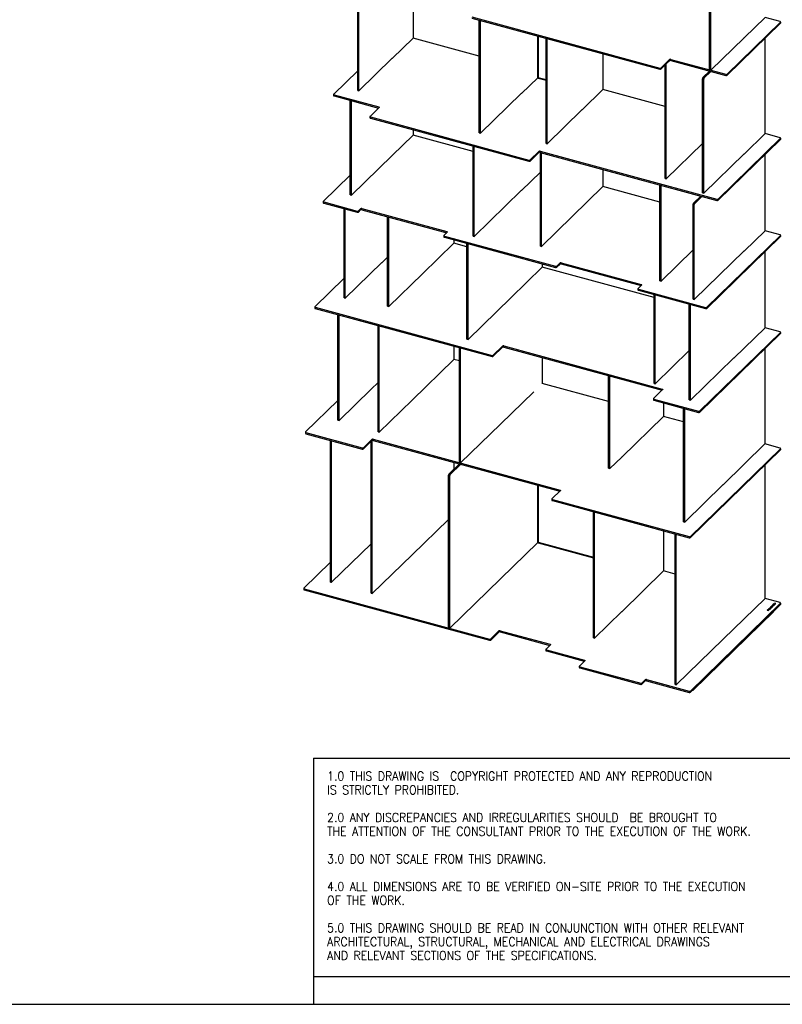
# Model space of a CAD drawing. Header units: millimetres. Extents: x 2576 to 14724, y 480 to 4785.
# Tile 5 of 7: x 11649 to 13694, y 480 to 3122. Entities that reach past the tile are written whole.
import ezdxf

# ---------------------------------------------------------------- set-up
doc = ezdxf.new("R2010")
doc.units = ezdxf.units.MM
doc.header["$LTSCALE"] = 18
doc.linetypes.add('SLD-Solido', pattern=[0])
doc.layers.add('NOTE', color=3, linetype='SLD-Solido')
doc.layers.add('SCHIZZI', color=9, linetype='Continuous')
doc.styles.add('SLDTEXTSTYLE1', font='romans__.ttf', dxfattribs={"width": 0.893})

msp = doc.modelspace()

# ---------------------------------------------------------------- linework, layer by layer
for p, q in [((12555.51, 2932.38), (12555.51, 3216.01)), ((12558.69, 2931.51), (12558.69, 3215.15)), ((12703.91, 3183.05), (12703.91, 3072.62)), ((12861.22, 3129.72), (13365.83, 2992.58)), ((12861.22, 3126.64), (13365.83, 2989.5)), ((12881.66, 2818.46), (12881.66, 3121.08)), ((12884.84, 2817.59), (12884.84, 3120.22)), ((13499.22, 2987.77), (13499.24, 3143.53)), ((13502.4, 2986.9), (13502.42, 3142.66)), ((13647.96, 3128.35), (13591.96, 3073.68)), ((13688.06, 3117.45), (13647.96, 3128.35)), ((13546.08, 2976.23), (13689.06, 3115.78)), ((13546.08, 2973.14), (13689.06, 3112.69)), ((13689.06, 3115.78), (13689.06, 3112.69)), ((13689.34, 3113.27), (13689.34, 3116.36)), ((12704.25, 3072.95), (12648.25, 3018.29)), ((12881.66, 3024.74), (12704.25, 3072.95)), ((13037.31, 3078.78), (13037.31, 2966.86)), ((13039.55, 3078.17), (13039.55, 2967.43)), ((13060.69, 2790.32), (13060.69, 3072.43)), ((13063.88, 2789.45), (13063.88, 3071.56)), ((13591.62, 3073.98), (13502.4, 2986.9)), ((13591.96, 3073.68), (13591.45, 3073.82)), ((13591.62, 3073.78), (13591.62, 3073.98)), ((13647.62, 3072.25), (13647.62, 2816.14)), ((12647.91, 3018.59), (12558.69, 2931.51)), ((12648.25, 3018.29), (12647.74, 3018.43)), ((12647.91, 3018.39), (12647.91, 3018.59)), ((13212.91, 3031.06), (13212.91, 2934.29)), ((13369.07, 2993.1), (13391.96, 3015.44)), ((13369.07, 2990.01), (13391.96, 3012.35)), ((13382.96, 3003.44), (13392.33, 3012.58)), ((13391.96, 3015.44), (13391.96, 3012.35)), ((13395.1, 3015.87), (13542.84, 2975.71)), ((13395.1, 3015.87), (13395.1, 3012.78)), ((13395.1, 3012.78), (13542.84, 2972.63)), ((13365.83, 2992.58), (13365.83, 2989.5)), ((13369.07, 2993.1), (13369.07, 2990.01)), ((13379.77, 2695.83), (13379.77, 3000.46)), ((13382.85, 3003.47), (13382.96, 3003.44)), ((13382.96, 2694.96), (13382.96, 3003.44)), ((13499.22, 2987.77), (13502.4, 2986.9)), ((12555.51, 2985.28), (12491.05, 2922.37)), ((13038.2, 2966.65), (12994.66, 2924.15)), ((13037.5, 2966.81), (13038.04, 2966.69)), ((13038.04, 2966.69), (13039.3, 2966.35)), ((13039.49, 2965.54), (13060.69, 2959.78)), ((13039.55, 2967.43), (13060.69, 2961.69)), ((13480.35, 2963.8), (13483.53, 2962.93)), ((13480.35, 2657.48), (13480.35, 2963.8)), ((13481.47, 2966.95), (13499.38, 2984.44)), ((13481.47, 2966.95), (13484.65, 2966.08)), ((13483.53, 2656.62), (13483.53, 2962.93)), ((13484.65, 2966.08), (13502.57, 2983.57)), ((13542.84, 2975.71), (13542.84, 2972.63)), ((13546.08, 2976.23), (13546.08, 2973.14)), ((13213.25, 2934.62), (13157.25, 2879.96)), ((13379.77, 2889.36), (13213.25, 2934.62)), ((12490.77, 2921.79), (12490.77, 2918.7)), ((12492.05, 2920.7), (12611.9, 2888.12)), ((12492.05, 2920.7), (12492.05, 2917.61)), ((12492.05, 2917.61), (12611.55, 2885.13)), ((12555.51, 2932.38), (12558.69, 2931.51)), ((12994.32, 2924.44), (12884.84, 2817.59)), ((12994.66, 2924.15), (12994.15, 2924.28)), ((12994.32, 2924.24), (12994.32, 2924.44)), ((12535.54, 2652.44), (12535.54, 2905.79)), ((12538.72, 2651.58), (12538.72, 2904.93)), ((12612.91, 2886.45), (12588.72, 2862.85)), ((12611.9, 2888.12), (12611.9, 2885.48)), ((13156.91, 2880.26), (13063.88, 2789.45)), ((13157.25, 2879.96), (13156.74, 2880.09)), ((13156.91, 2880.05), (13156.91, 2880.26)), ((12588.44, 2862.27), (12588.44, 2859.18)), ((12589.72, 2861.18), (13014.81, 2745.65)), ((12589.72, 2861.18), (12589.72, 2858.09)), ((12589.72, 2858.09), (13014.81, 2742.56)), ((12704.12, 2812.55), (12648.12, 2757.89)), ((12703.91, 2827.06), (12703.91, 2812.34)), ((12864.98, 2768.83), (12704.12, 2812.55)), ((12881.66, 2818.46), (12884.84, 2817.59)), ((13522.05, 2640.91), (13689.06, 2803.91)), ((13522.05, 2637.82), (13689.06, 2800.82)), ((13647.96, 2816.47), (13591.96, 2761.81)), ((13688.06, 2805.58), (13647.96, 2816.47)), ((13689.06, 2803.91), (13689.06, 2800.82)), ((13689.34, 2801.4), (13689.34, 2804.48)), ((12864.98, 2541.74), (12864.98, 2783.28)), ((12868.16, 2540.88), (12868.16, 2782.42)), ((13060.69, 2790.32), (13063.88, 2789.45)), ((13480.35, 2790.02), (13382.96, 2694.96)), ((12647.91, 2758.15), (12538.72, 2651.58)), ((12648.12, 2757.89), (12647.74, 2757.99)), ((12647.91, 2757.94), (12647.91, 2758.15)), ((13018.05, 2746.16), (13041.19, 2768.8)), ((13018.05, 2743.08), (13041.19, 2765.71)), ((13041.19, 2768.8), (13041.19, 2765.71)), ((13044.43, 2769.31), (13518.81, 2640.39)), ((13044.43, 2769.31), (13044.43, 2766.23)), ((13044.43, 2766.23), (13518.81, 2637.3)), ((13045.39, 2514.84), (13045.39, 2765.97)), ((13048.57, 2513.98), (13048.57, 2765.1)), ((13591.62, 2762.11), (13483.53, 2656.62)), ((13591.96, 2761.81), (13591.45, 2761.95)), ((13591.62, 2761.91), (13591.62, 2762.11)), ((13647.62, 2760.38), (13647.62, 2555.86)), ((13014.81, 2745.65), (13014.81, 2742.56)), ((13018.05, 2746.16), (13018.05, 2743.08)), ((12535.54, 2705.34), (12463.28, 2634.82)), ((13045.39, 2713.38), (12994.53, 2663.74)), ((13212.91, 2720.44), (13212.91, 2674.37)), ((13379.77, 2695.83), (13382.96, 2694.96)), ((13212.91, 2674.37), (13048.57, 2513.98)), ((13365.77, 2632.73), (13212.83, 2674.29)), ((13365.77, 2678.66), (13365.96, 2678.85)), ((13365.77, 2678.66), (13368.95, 2677.8)), ((13365.77, 2421.72), (13365.77, 2678.66)), ((13368.95, 2677.8), (13369.14, 2677.98)), ((13368.95, 2420.85), (13368.95, 2677.8)), ((12535.54, 2652.44), (12538.72, 2651.58)), ((12994.32, 2664), (12868.16, 2540.88)), ((12994.53, 2663.74), (12994.15, 2663.84)), ((12994.32, 2663.8), (12994.32, 2664)), ((13456.07, 2630.29), (13475.36, 2649.11)), ((13459.25, 2629.42), (13478.54, 2648.25)), ((13480.35, 2657.48), (13483.53, 2656.62)), ((12463, 2634.24), (12463, 2631.15)), ((12464.28, 2633.15), (12554.02, 2608.76)), ((12464.28, 2633.15), (12464.28, 2630.06)), ((12464.28, 2630.06), (12554.02, 2605.67)), ((13454.95, 2627.14), (13458.13, 2626.27)), ((13454.95, 2372.25), (13454.95, 2627.14)), ((13456.07, 2630.29), (13459.25, 2629.42)), ((13458.13, 2371.39), (13458.13, 2626.27)), ((13518.81, 2640.39), (13518.81, 2637.3)), ((13522.05, 2640.91), (13522.05, 2637.82)), ((12518.86, 2375.73), (12518.86, 2615.23)), ((12522.04, 2374.86), (12522.04, 2614.36)), ((12554.02, 2608.76), (12554.02, 2605.67)), ((12557.27, 2609.27), (12563.16, 2615.02)), ((12557.27, 2606.19), (12563.16, 2611.94)), ((12557.27, 2609.27), (12557.27, 2606.19)), ((12563.16, 2615.02), (12563.16, 2611.94)), ((12566.4, 2615.54), (12794.61, 2553.52)), ((12566.4, 2615.54), (12566.4, 2612.45)), ((12566.4, 2612.45), (12794.26, 2550.53)), ((12635.59, 2353.15), (12635.59, 2593.65)), ((12638.77, 2352.28), (12638.77, 2592.78)), ((12786.64, 2542.79), (12786.64, 2539.7)), ((12795.61, 2551.85), (12786.92, 2543.36)), ((12787.92, 2541.69), (13086.35, 2460.59)), ((12787.92, 2541.69), (12787.92, 2538.61)), ((12787.92, 2538.61), (13086.35, 2457.5)), ((12794.61, 2553.52), (12794.61, 2550.87)), ((12864.98, 2541.74), (12868.16, 2540.88)), ((13491.59, 2350.73), (13689.06, 2543.47)), ((13491.59, 2347.64), (13689.06, 2540.38)), ((13647.83, 2556.07), (13591.83, 2501.41)), ((13688.06, 2545.14), (13647.83, 2556.07)), ((13689.06, 2543.47), (13689.06, 2540.38)), ((13689.34, 2540.96), (13689.34, 2544.04)), ((12813.52, 2522.37), (12729.52, 2440.38)), ((12813.31, 2531.71), (12813.31, 2522.17)), ((12848.3, 2512.92), (12813.52, 2522.37)), ((12848.3, 2521.97), (12848.49, 2522.15)), ((12848.3, 2521.97), (12851.49, 2521.1)), ((12848.3, 2265.02), (12848.3, 2521.97)), ((12851.49, 2521.1), (12851.67, 2521.28)), ((12851.49, 2264.16), (12851.49, 2521.1)), ((13045.39, 2514.84), (13048.57, 2513.98)), ((12635.59, 2485.37), (12619.99, 2470.15)), ((13454.95, 2504.79), (13368.95, 2420.85)), ((13591.62, 2501.67), (13458.13, 2371.39)), ((13591.83, 2501.41), (13591.45, 2501.51)), ((13591.62, 2501.46), (13591.62, 2501.67)), ((13647.62, 2499.93), (13647.62, 2295.42)), ((12619.9, 2470.38), (12522.04, 2374.86)), ((12619.99, 2470.15), (12619.74, 2470.22)), ((12619.9, 2470.17), (12619.9, 2470.38)), ((13050.4, 2457.99), (12966.4, 2376)), ((13050.32, 2467.29), (13050.32, 2457.91)), ((13350.23, 2376.51), (13050.4, 2457.99)), ((13086.35, 2460.59), (13086.35, 2457.5)), ((13089.59, 2461.1), (13098.28, 2469.59)), ((13089.59, 2458.02), (13098.28, 2466.5)), ((13089.59, 2461.1), (13089.59, 2458.02)), ((13098.28, 2469.59), (13098.28, 2466.5)), ((13101.53, 2470.1), (13316.01, 2411.81)), ((13101.53, 2470.1), (13101.53, 2467.02)), ((13101.53, 2467.02), (13315.66, 2408.82)), ((12729.3, 2440.64), (12638.77, 2352.28)), ((12729.52, 2440.38), (12729.14, 2440.48)), ((12729.3, 2440.44), (12729.3, 2440.64)), ((12518.86, 2428.62), (12440.49, 2352.13)), ((13317.01, 2410.14), (13307.43, 2400.78)), ((13316.01, 2411.81), (13316.01, 2409.16)), ((13365.77, 2421.72), (13368.95, 2420.85)), ((13307.15, 2400.21), (13307.15, 2397.12)), ((13308.43, 2399.11), (13488.35, 2350.21)), ((13308.43, 2399.11), (13308.43, 2396.03)), ((13308.43, 2396.03), (13488.35, 2347.13)), ((13350.23, 2146), (13350.23, 2384.67)), ((13353.41, 2145.14), (13353.41, 2383.8)), ((12440.21, 2351.55), (12440.21, 2348.47)), ((12518.86, 2375.73), (12522.04, 2374.86)), ((12635.59, 2353.15), (12638.77, 2352.28)), ((12966.31, 2376.23), (12851.49, 2264.16)), ((12966.4, 2376), (12966.15, 2376.07)), ((12966.31, 2376.02), (12966.31, 2376.23)), ((13444.75, 2358.8), (13444.89, 2358.94)), ((13444.75, 2358.8), (13447.93, 2357.93)), ((13444.75, 2101.85), (13444.75, 2358.8)), ((13447.93, 2357.93), (13448.08, 2358.07)), ((13447.93, 2100.99), (13447.93, 2357.93)), ((13454.95, 2372.25), (13458.13, 2371.39)), ((12441.49, 2350.46), (12915.82, 2221.55)), ((12441.49, 2350.46), (12441.49, 2347.37)), ((12441.49, 2347.37), (12915.82, 2218.46)), ((12502.18, 2047.58), (12502.18, 2330.88)), ((12505.36, 2046.71), (12505.36, 2330.01)), ((13488.35, 2350.21), (13488.35, 2347.13)), ((13491.59, 2350.73), (13491.59, 2347.64)), ((12610.19, 2016.49), (12610.19, 2301.52)), ((12613.38, 2015.62), (12613.38, 2300.66)), ((13473.11, 2072.25), (13689.06, 2283.02)), ((13473.11, 2069.17), (13689.06, 2279.94)), ((13647.83, 2295.63), (13563.83, 2213.63)), ((13688.06, 2284.69), (13647.83, 2295.63)), ((13689.06, 2283.02), (13689.06, 2279.94)), ((13689.34, 2280.51), (13689.34, 2283.6)), ((12813.31, 2246.32), (12813.31, 2210.29)), ((12848.3, 2265.02), (12851.49, 2264.16)), ((12919.06, 2222.06), (12943.87, 2246.27)), ((12943.87, 2246.27), (12943.87, 2243.19)), ((12947.11, 2246.79), (13372.2, 2131.26)), ((12947.11, 2246.79), (12947.11, 2243.7)), ((12828.33, 2242.03), (12828.5, 2242.19)), ((12828.33, 2242.03), (12831.52, 2241.17)), ((12828.33, 1933.66), (12828.33, 2242.03)), ((12831.52, 2241.17), (12831.68, 2241.33)), ((12831.52, 1932.79), (12831.52, 2241.17)), ((12915.82, 2221.55), (12915.82, 2218.46)), ((12919.06, 2218.98), (12943.87, 2243.19)), ((12919.06, 2222.06), (12919.06, 2218.98)), ((12947.11, 2243.7), (13371.85, 2128.27)), ((13444.75, 2234.29), (13353.41, 2145.14)), ((13647.62, 2239.49), (13647.62, 1983.71)), ((12813.52, 2210.5), (12701.51, 2101.18)), ((12828.33, 2206.48), (12813.52, 2210.5)), ((13050.32, 2215.65), (13050.32, 2146.14)), ((13563.61, 2213.9), (13447.93, 2100.99)), ((13563.83, 2213.63), (13563.45, 2213.74)), ((13563.61, 2213.69), (13563.61, 2213.9)), ((13228.46, 1918.43), (13228.46, 2167.24)), ((12610.19, 2148.71), (12591.99, 2130.95)), ((13228.46, 2097.73), (13050.32, 2146.14)), ((13231.64, 1917.56), (13231.64, 2166.37)), ((13350.23, 2146), (13353.41, 2145.14)), ((12591.9, 2131.17), (12505.36, 2046.71)), ((12591.99, 2130.95), (12591.74, 2131.01)), ((12591.9, 2130.97), (12591.9, 2131.17)), ((13027.64, 2124.01), (12938.4, 2036.8)), ((13373.2, 2129.59), (13349.02, 2105.98)), ((13372.2, 2131.26), (13372.2, 2128.61)), ((12502.18, 2100.48), (12415.67, 2016.04)), ((12701.3, 2101.44), (12613.38, 2015.62)), ((12701.51, 2101.18), (12701.14, 2101.28)), ((12701.3, 2101.24), (12701.3, 2101.44)), ((13348.74, 2105.4), (13348.74, 2102.32)), ((13350.02, 2104.31), (13469.87, 2071.74)), ((13350.02, 2104.31), (13350.02, 2101.22)), ((13350.02, 2101.22), (13469.87, 2068.65)), ((13375.5, 2094.3), (13375.5, 2057.66)), ((13444.75, 2101.85), (13447.93, 2100.99)), ((13429.45, 1775.05), (13429.45, 2079.64)), ((13432.63, 1774.18), (13432.63, 2078.77)), ((13469.87, 2071.74), (13469.87, 2068.65)), ((13473.11, 2072.25), (13473.11, 2069.17)), ((12502.18, 2047.58), (12505.36, 2046.71)), ((12938.31, 2037.03), (12831.52, 1932.79)), ((12938.4, 2036.8), (12938.15, 2036.87)), ((12938.31, 2036.82), (12938.31, 2037.03)), ((13375.59, 2057.74), (13263.58, 1948.42)), ((13429.45, 2043.11), (13375.59, 2057.74)), ((12415.4, 2015.46), (12415.4, 2012.38)), ((12416.68, 2014.37), (12567.8, 1973.3)), ((12416.68, 2014.37), (12416.68, 2011.28)), ((12416.68, 2011.28), (12567.8, 1970.21)), ((12610.19, 2016.49), (12613.38, 2015.62)), ((12482.21, 1613.35), (12482.21, 1993.47)), ((12485.39, 1612.49), (12485.39, 1992.61)), ((12571.05, 1973.81), (12593.33, 1995.92)), ((12571.05, 1970.73), (12593.33, 1992.83)), ((12591.26, 1583.26), (12591.26, 1990.79)), ((12593.33, 1995.92), (12593.33, 1992.83)), ((12594.45, 1582.39), (12594.45, 1993.38)), ((12596.57, 1996.44), (13098.06, 1860.14)), ((12596.57, 1996.44), (12596.57, 1993.35)), ((12596.57, 1993.35), (13097.71, 1857.15)), ((13647.7, 1983.79), (13535.7, 1874.47)), ((13688.06, 1972.82), (13647.7, 1983.79)), ((12567.8, 1973.3), (12567.8, 1970.21)), ((12571.05, 1973.81), (12571.05, 1970.73)), ((13447.68, 1735.56), (13689.06, 1971.15)), ((13447.68, 1732.48), (13689.06, 1968.07)), ((13689.06, 1971.15), (13689.06, 1968.07)), ((13689.34, 1968.64), (13689.34, 1971.73)), ((12800.22, 1902.72), (12828.49, 1930.32)), ((12803.41, 1901.86), (12831.68, 1929.45)), ((12813.31, 1934.45), (12813.31, 1915.5)), ((12828.33, 1933.66), (12831.52, 1932.79)), ((13263.5, 1948.65), (13231.64, 1917.56)), ((13263.58, 1948.42), (13263.33, 1948.49)), ((13263.5, 1948.44), (13263.5, 1948.65)), ((12800.22, 1902.72), (12803.41, 1901.86)), ((13228.46, 1918.43), (13231.64, 1917.56)), ((13647.62, 1927.62), (13647.62, 1568.81)), ((12799.09, 1899.67), (12802.28, 1898.8)), ((12799.09, 1490.39), (12799.09, 1899.67)), ((12802.28, 1489.52), (12802.28, 1898.8)), ((13037.47, 1873.52), (13037.47, 1719.51)), ((13039.71, 1872.92), (13039.71, 1720.16)), ((13099.06, 1858.47), (13076.5, 1836.44)), ((13098.06, 1860.14), (13098.06, 1857.49)), ((13535.61, 1874.69), (13432.63, 1774.18)), ((13535.7, 1874.47), (13535.45, 1874.53)), ((13535.61, 1874.49), (13535.61, 1874.69)), ((13076.23, 1835.86), (13076.23, 1832.78)), ((13077.51, 1834.77), (13444.44, 1735.05)), ((13077.51, 1834.77), (13077.51, 1831.69)), ((13077.51, 1831.69), (13444.44, 1731.96)), ((13187.51, 1463.69), (13187.51, 1801.79)), ((13190.69, 1462.83), (13190.69, 1800.92)), ((12799.09, 1781.45), (12701.71, 1686.4)), ((13429.45, 1775.05), (13432.63, 1774.18)), ((13375.5, 1750.7), (13375.5, 1642.77)), ((13038.26, 1719.38), (12938.52, 1622.03)), ((13038.68, 1719.28), (13039.55, 1719.05)), ((13039.65, 1718.27), (13187.51, 1678.09)), ((13039.71, 1720.16), (13187.51, 1679.99)), ((13406.78, 1338.19), (13406.78, 1742.2)), ((13409.97, 1337.33), (13409.97, 1741.33)), ((13444.44, 1735.05), (13444.44, 1731.96)), ((13447.68, 1735.56), (13447.68, 1732.48)), ((12591.26, 1715.82), (12485.39, 1612.49)), ((12482.21, 1666.25), (12411.29, 1597.03)), ((12701.3, 1686.68), (12594.45, 1582.39)), ((12701.71, 1686.4), (12701.16, 1686.54)), ((12701.3, 1686.51), (12701.3, 1686.68)), ((13375.71, 1642.98), (13263.71, 1533.66)), ((13406.78, 1634.53), (13375.71, 1642.98)), ((12482.21, 1613.35), (12485.39, 1612.49)), ((12938.31, 1622.3), (12802.28, 1489.52)), ((12938.52, 1622.03), (12938.15, 1622.14)), ((12938.31, 1622.09), (12938.31, 1622.3)), ((12411.01, 1596.45), (12411.01, 1593.37)), ((12412.29, 1595.36), (12909.4, 1460.25)), ((12412.29, 1595.36), (12412.29, 1592.27)), ((12412.29, 1592.27), (12909.4, 1457.17)), ((12591.26, 1583.26), (12594.45, 1582.39)), ((13647.83, 1569.02), (13535.83, 1459.7)), ((13688.06, 1558.09), (13647.83, 1569.02)), ((13263.5, 1533.89), (13190.69, 1462.83)), ((13263.71, 1533.66), (13263.36, 1533.75)), ((13263.5, 1533.71), (13263.5, 1533.89)), ((13447.68, 1320.83), (13689.06, 1556.42)), ((13447.68, 1317.74), (13689.06, 1553.33)), ((13671.44, 1534.33), (13455.16, 1323.24)), ((13654.45, 1538.22), (13653.71, 1537.5)), ((13653.71, 1537.5), (13657.32, 1536.52)), ((13654.45, 1538.12), (13653.79, 1537.48)), ((13654.9, 1538.09), (13654.41, 1537.61)), ((13654.41, 1537.61), (13657.1, 1536.88)), ((13654.41, 1537.51), (13654.41, 1537.61)), ((13654.41, 1537.51), (13657.1, 1536.78)), ((13654.45, 1538.12), (13654.45, 1538.22)), ((13654.57, 1538.23), (13654.57, 1538.33)), ((13655.9, 1538.74), (13655.9, 1538.84)), ((13656.76, 1540.48), (13655.98, 1539.72)), ((13655.98, 1539.72), (13658.01, 1539.17)), ((13656.76, 1540.38), (13656.07, 1539.7)), ((13656.41, 1539.79), (13657.03, 1540.4)), ((13657.01, 1539.63), (13656.41, 1539.79)), ((13656.41, 1539.69), (13656.41, 1539.79)), ((13657.01, 1539.53), (13656.41, 1539.69)), ((13657.03, 1540.4), (13656.76, 1540.48)), ((13656.76, 1540.38), (13656.76, 1540.48)), ((13656.95, 1540.32), (13656.76, 1540.38)), ((13657.63, 1540.24), (13657.01, 1539.63)), ((13657.63, 1540.14), (13657.01, 1539.53)), ((13657.01, 1539.53), (13657.01, 1539.63)), ((13657.1, 1536.88), (13657.71, 1537.47)), ((13657.1, 1536.78), (13657.71, 1537.37)), ((13657.1, 1536.78), (13657.1, 1536.88)), ((13657.28, 1539.55), (13657.91, 1540.17)), ((13657.89, 1539.39), (13657.28, 1539.55)), ((13657.28, 1539.45), (13657.28, 1539.55)), ((13657.89, 1539.29), (13657.28, 1539.45)), ((13657.32, 1536.52), (13658.19, 1537.37)), ((13657.91, 1540.17), (13657.63, 1540.24)), ((13657.63, 1540.14), (13657.63, 1540.24)), ((13657.82, 1540.09), (13657.63, 1540.14)), ((13657.71, 1537.37), (13657.71, 1537.47)), ((13657.85, 1537.71), (13657.85, 1537.81)), ((13658.52, 1540), (13657.89, 1539.39)), ((13658.52, 1539.9), (13657.89, 1539.29)), ((13657.89, 1539.29), (13657.89, 1539.39)), ((13658.16, 1542.9), (13657.9, 1542.64)), ((13657.9, 1542.64), (13658.54, 1542.22)), ((13658.16, 1542.8), (13657.96, 1542.6)), ((13657.97, 1541.48), (13657.97, 1541.58)), ((13657.97, 1541.48), (13657.97, 1541.44)), ((13658.01, 1539.17), (13658.79, 1539.93)), ((13658.04, 1538.3), (13658.04, 1538.4)), ((13658.94, 1542.38), (13658.16, 1542.9)), ((13658.16, 1542.8), (13658.16, 1542.9)), ((13658.94, 1542.28), (13658.16, 1542.8)), ((13658.48, 1541.49), (13658.48, 1541.39)), ((13658.79, 1539.93), (13658.52, 1540)), ((13658.52, 1539.9), (13658.52, 1540)), ((13658.71, 1539.85), (13658.52, 1539.9)), ((13658.54, 1542.12), (13658.54, 1542.22)), ((13660.76, 1540.75), (13658.86, 1542.01)), ((13658.94, 1542.28), (13658.94, 1542.38)), ((13661.18, 1540.91), (13659.26, 1542.17)), ((13659.26, 1542.07), (13659.26, 1542.17)), ((13661.18, 1540.81), (13659.26, 1542.07)), ((13659.62, 1542.25), (13659.43, 1542.5)), ((13659.43, 1542.39), (13659.43, 1542.5)), ((13659.55, 1542.24), (13659.43, 1542.39)), ((13659.6, 1540.61), (13659.6, 1540.71)), ((13660.73, 1544.44), (13660.47, 1544.18)), ((13660.47, 1544.18), (13663.28, 1542.35)), ((13660.73, 1544.33), (13660.53, 1544.14)), ((13665.26, 1544.27), (13660.73, 1544.44)), ((13660.73, 1544.33), (13660.73, 1544.44)), ((13665.15, 1544.17), (13660.73, 1544.33)), ((13660.76, 1540.65), (13660.76, 1540.75)), ((13661.08, 1540.54), (13661.86, 1540.03)), ((13663.01, 1544.09), (13661.17, 1544.15)), ((13661.17, 1544.15), (13662.31, 1543.41)), ((13661.17, 1544.05), (13661.17, 1544.15)), ((13661.17, 1544.05), (13662.31, 1543.3)), ((13661.18, 1540.81), (13661.18, 1540.91)), ((13661.5, 1540.6), (13661.18, 1540.81)), ((13661.34, 1540.91), (13661.34, 1541.01)), ((13661.34, 1540.91), (13661.66, 1540.79)), ((13662.12, 1540.29), (13661.5, 1540.7)), ((13661.5, 1540.6), (13661.5, 1540.7)), ((13662.06, 1540.22), (13661.5, 1540.6)), ((13662.04, 1541.79), (13661.53, 1541.73)), ((13662.04, 1541.69), (13661.59, 1541.64)), ((13661.63, 1541.36), (13661.63, 1541.46)), ((13661.86, 1540.03), (13662.12, 1540.29)), ((13662.04, 1541.69), (13662.04, 1541.79)), ((13662.31, 1543.41), (13663.01, 1544.09)), ((13662.31, 1543.3), (13663.01, 1543.99)), ((13662.31, 1543.3), (13662.31, 1543.41)), ((13662.66, 1543.18), (13663.57, 1544.07)), ((13663.54, 1542.6), (13662.66, 1543.18)), ((13662.66, 1543.08), (13662.66, 1543.18)), ((13663.48, 1542.54), (13662.66, 1543.08)), ((13663.01, 1543.99), (13663.01, 1544.09)), ((13663.14, 1546.14), (13663.14, 1546.04)), ((13663.15, 1545.99), (13663.14, 1546.04)), ((13663.15, 1545.99), (13663.15, 1546.09)), ((13663.28, 1542.35), (13663.54, 1542.6)), ((13663.49, 1546.83), (13663.49, 1546.94)), ((13663.57, 1544.07), (13664.99, 1544.02)), ((13664.05, 1545.79), (13664.05, 1545.89)), ((13664.28, 1545.65), (13664.05, 1545.79)), ((13665.87, 1549.38), (13664.31, 1547.86)), ((13664.31, 1547.86), (13664.76, 1547.74)), ((13664.34, 1546.72), (13664.58, 1546.95)), ((13665.87, 1549.28), (13664.39, 1547.84)), ((13664.56, 1546.06), (13664.56, 1546.16)), ((13664.56, 1546.06), (13664.87, 1545.93)), ((13664.76, 1547.74), (13665.39, 1548.35)), ((13665.04, 1545.3), (13664.8, 1545.06)), ((13665.04, 1545.2), (13664.88, 1545.04)), ((13664.99, 1544.02), (13665.26, 1544.27)), ((13665.04, 1545.2), (13665.04, 1545.3)), ((13665.21, 1546.4), (13665.21, 1546.5)), ((13665.39, 1548.35), (13668.55, 1547.49)), ((13665.55, 1545.18), (13665.55, 1545.29)), ((13665.7, 1548.65), (13666.32, 1549.26)), ((13668.86, 1547.79), (13665.7, 1548.65)), ((13665.7, 1548.54), (13665.7, 1548.65)), ((13668.78, 1547.71), (13665.7, 1548.54)), ((13666.32, 1549.26), (13665.87, 1549.38)), ((13665.87, 1549.28), (13665.87, 1549.38)), ((13666.24, 1549.18), (13665.87, 1549.28)), ((13666.01, 1546.35), (13666.1, 1546.51)), ((13666.1, 1546.51), (13666.1, 1546.61)), ((13666.9, 1546.04), (13666.39, 1545.99)), ((13666.39, 1545.93), (13666.39, 1546.03)), ((13668.04, 1551.48), (13666.64, 1550.12)), ((13666.64, 1550.12), (13670.25, 1549.14)), ((13668.04, 1551.38), (13666.73, 1550.1)), ((13666.9, 1546.04), (13666.9, 1546.14)), ((13666.9, 1545.98), (13666.9, 1546.04)), ((13667.34, 1550.23), (13668.5, 1551.36)), ((13668.46, 1549.93), (13667.34, 1550.23)), ((13667.34, 1550.13), (13667.34, 1550.23)), ((13668.46, 1549.82), (13667.34, 1550.13)), ((13668.5, 1551.36), (13668.04, 1551.48)), ((13668.04, 1551.38), (13668.04, 1551.48)), ((13668.42, 1551.28), (13668.04, 1551.38)), ((13669.62, 1551.06), (13668.46, 1549.93)), ((13669.62, 1550.95), (13668.46, 1549.82)), ((13668.46, 1549.82), (13668.46, 1549.93)), ((13668.55, 1547.49), (13668.86, 1547.79)), ((13669.11, 1552.55), (13668.87, 1552.31)), ((13668.87, 1552.31), (13672.49, 1551.33)), ((13668.91, 1549.8), (13670.07, 1550.93)), ((13670.03, 1549.5), (13668.91, 1549.8)), ((13668.91, 1549.7), (13668.91, 1549.8)), ((13670.03, 1549.4), (13668.91, 1549.7)), ((13669.11, 1552.45), (13668.95, 1552.29)), ((13672.28, 1551.69), (13669.11, 1552.55)), ((13669.11, 1552.45), (13669.11, 1552.55)), ((13672.28, 1551.59), (13669.11, 1552.45)), ((13670.07, 1550.93), (13669.62, 1551.06)), ((13669.62, 1550.95), (13669.62, 1551.06)), ((13669.99, 1550.85), (13669.62, 1550.95)), ((13671.19, 1550.63), (13670.03, 1549.5)), ((13671.19, 1550.53), (13670.03, 1549.4)), ((13670.03, 1549.4), (13670.03, 1549.5)), ((13670.25, 1549.14), (13671.65, 1550.51)), ((13671.19, 1554.57), (13670.94, 1554.34)), ((13670.94, 1554.34), (13674.57, 1553.35)), ((13671.19, 1554.47), (13671.03, 1554.32)), ((13674.35, 1553.71), (13671.19, 1554.57)), ((13671.19, 1554.47), (13671.19, 1554.57)), ((13674.35, 1553.61), (13671.19, 1554.47)), ((13671.65, 1550.51), (13671.19, 1550.63)), ((13671.19, 1550.53), (13671.19, 1550.63)), ((13671.57, 1550.42), (13671.19, 1550.53)), ((13671.44, 1534.33), (13671.44, 1536.14)), ((13671.72, 1534.91), (13671.72, 1536.41)), ((13673.37, 1552.75), (13672.28, 1551.69)), ((13673.37, 1552.65), (13672.28, 1551.59)), ((13672.28, 1551.59), (13672.28, 1551.69)), ((13672.49, 1551.33), (13673.82, 1552.63)), ((13673.28, 1556.64), (13673.04, 1556.41)), ((13673.04, 1556.41), (13676.68, 1555.42)), ((13673.28, 1556.54), (13673.13, 1556.38)), ((13676.92, 1555.65), (13673.28, 1556.64)), ((13673.28, 1556.54), (13673.28, 1556.64)), ((13676.84, 1555.57), (13673.28, 1556.54)), ((13673.82, 1552.63), (13673.37, 1552.75)), ((13673.37, 1552.65), (13673.37, 1552.75)), ((13673.74, 1552.55), (13673.37, 1552.65)), ((13675.44, 1554.78), (13674.35, 1553.71)), ((13675.44, 1554.67), (13674.35, 1553.61)), ((13674.35, 1553.61), (13674.35, 1553.71)), ((13674.57, 1553.35), (13675.9, 1554.65)), ((13675.9, 1554.65), (13675.44, 1554.78)), ((13675.44, 1554.67), (13675.44, 1554.78)), ((13675.81, 1554.57), (13675.44, 1554.67)), ((13676.68, 1555.42), (13676.92, 1555.65)), ((13689.06, 1556.42), (13689.06, 1553.33)), ((13689.34, 1553.91), (13689.34, 1557)), ((12799.09, 1490.39), (12802.28, 1489.52)), ((12912.65, 1460.77), (12934.39, 1482)), ((12934.39, 1482), (12934.39, 1478.91)), ((12937.64, 1482.51), (13071.36, 1446.17)), ((12937.64, 1482.51), (12937.64, 1479.43)), ((12909.4, 1460.25), (12909.4, 1457.17)), ((12912.65, 1457.68), (12934.39, 1478.91)), ((12912.65, 1460.77), (12912.65, 1457.68)), ((12937.64, 1479.43), (13071.01, 1443.18)), ((13187.51, 1463.69), (13190.69, 1462.83)), ((13535.61, 1459.96), (13409.97, 1337.33)), ((13535.83, 1459.7), (13535.45, 1459.8)), ((13535.61, 1459.76), (13535.61, 1459.96)), ((13060.32, 1432.44), (13060.32, 1429.36)), ((13072.36, 1444.5), (13060.6, 1433.02)), ((13061.6, 1431.35), (13163.49, 1403.66)), ((13061.6, 1431.35), (13061.6, 1428.26)), ((13061.6, 1428.26), (13163.14, 1400.67)), ((13071.36, 1446.17), (13071.36, 1443.52)), ((13164.49, 1401.99), (13149.93, 1387.78)), ((13163.49, 1403.66), (13163.49, 1401.01)), ((13149.65, 1387.2), (13149.65, 1384.11)), ((13150.93, 1386.11), (13314.46, 1341.66)), ((13150.93, 1386.11), (13150.93, 1383.02)), ((13150.93, 1383.02), (13314.46, 1338.58)), ((13317.71, 1342.18), (13326.67, 1350.92)), ((13317.71, 1339.09), (13326.67, 1347.84)), ((13326.67, 1350.92), (13326.67, 1347.84)), ((13329.91, 1351.44), (13444.44, 1320.31)), ((13329.91, 1351.44), (13329.91, 1348.35)), ((13329.91, 1348.35), (13444.44, 1317.23)), ((13314.46, 1341.66), (13314.46, 1338.58)), ((13317.71, 1342.18), (13317.71, 1339.09)), ((13406.78, 1338.19), (13409.97, 1337.33)), ((13455.16, 1325.05), (13455.16, 1323.24)), ((13444.44, 1320.31), (13444.44, 1317.23)), ((13447.68, 1320.83), (13447.68, 1317.74))]:
    msp.add_line(p, q)
at = {"flags": 128}
for points in [[(13689.06, 3115.78), (13689.24, 3116), (13689.32, 3116.24), (13689.32, 3116.48), (13689.23, 3116.72), (13689.05, 3116.94), (13688.78, 3117.14), (13688.45, 3117.32), (13688.06, 3117.45)], [(12490.77, 2918.7), (12490.79, 2918.58), (12490.88, 2918.34), (12491.06, 2918.12), (12491.33, 2917.92), (12491.66, 2917.74), (12492.05, 2917.61)], [(12491.05, 2922.37), (12490.87, 2922.14), (12490.78, 2921.9), (12490.79, 2921.66), (12490.88, 2921.43), (12491.06, 2921.2), (12491.33, 2921), (12491.66, 2920.83), (12492.05, 2920.7)], [(12611.9, 2888.12), (12612.3, 2887.99), (12612.63, 2887.82), (12612.89, 2887.62), (12613.08, 2887.4), (12613.17, 2887.16), (12613.17, 2886.92), (12613.08, 2886.68), (12612.91, 2886.45)], [(12588.44, 2859.18), (12588.45, 2859.06), (12588.55, 2858.82), (12588.73, 2858.6), (12588.99, 2858.39), (12589.33, 2858.22), (12589.72, 2858.09)], [(12588.72, 2862.85), (12588.54, 2862.62), (12588.45, 2862.38), (12588.45, 2862.14), (12588.55, 2861.9), (12588.73, 2861.68), (12588.99, 2861.48), (12589.33, 2861.31), (12589.72, 2861.18)], [(13689.06, 2803.91), (13689.24, 2804.13), (13689.32, 2804.37), (13689.32, 2804.61), (13689.23, 2804.85), (13689.05, 2805.07), (13688.78, 2805.27), (13688.45, 2805.44), (13688.06, 2805.58)], [(12463, 2631.15), (12463.01, 2631.03), (12463.11, 2630.79), (12463.29, 2630.56), (12463.55, 2630.36), (12463.89, 2630.19), (12464.28, 2630.06)], [(12463.28, 2634.82), (12463.1, 2634.59), (12463.01, 2634.35), (12463.01, 2634.11), (12463.11, 2633.87), (12463.29, 2633.65), (12463.55, 2633.45), (12463.89, 2633.28), (12464.28, 2633.15)], [(12786.64, 2539.7), (12786.65, 2539.57), (12786.75, 2539.34), (12786.93, 2539.11), (12787.19, 2538.91), (12787.53, 2538.74), (12787.92, 2538.61)], [(12786.92, 2543.36), (12786.74, 2543.14), (12786.65, 2542.9), (12786.65, 2542.66), (12786.75, 2542.42), (12786.93, 2542.2), (12787.19, 2542), (12787.53, 2541.83), (12787.92, 2541.69)], [(12794.61, 2553.52), (12795, 2553.38), (12795.34, 2553.21), (12795.6, 2553.01), (12795.78, 2552.79), (12795.88, 2552.55), (12795.88, 2552.31), (12795.79, 2552.07), (12795.61, 2551.85)], [(13689.06, 2543.47), (13689.24, 2543.69), (13689.32, 2543.93), (13689.32, 2544.17), (13689.23, 2544.41), (13689.05, 2544.63), (13688.78, 2544.83), (13688.45, 2545), (13688.06, 2545.14)], [(13316.01, 2411.81), (13316.41, 2411.68), (13316.74, 2411.51), (13317, 2411.31), (13317.19, 2411.08), (13317.28, 2410.85), (13317.28, 2410.6), (13317.19, 2410.37), (13317.01, 2410.14)], [(13307.15, 2397.12), (13307.16, 2396.99), (13307.26, 2396.75), (13307.44, 2396.53), (13307.7, 2396.33), (13308.04, 2396.16), (13308.43, 2396.03)], [(13307.43, 2400.78), (13307.25, 2400.56), (13307.16, 2400.32), (13307.16, 2400.08), (13307.26, 2399.84), (13307.44, 2399.62), (13307.7, 2399.42), (13308.04, 2399.25), (13308.43, 2399.11)], [(12440.49, 2352.13), (12440.31, 2351.91), (12440.22, 2351.67), (12440.22, 2351.43), (12440.31, 2351.19), (12440.5, 2350.96), (12440.76, 2350.76), (12441.1, 2350.59), (12441.49, 2350.46)], [(12440.21, 2348.47), (12440.22, 2348.34), (12440.31, 2348.1), (12440.5, 2347.88), (12440.76, 2347.68), (12441.1, 2347.51), (12441.49, 2347.37)], [(13689.06, 2283.02), (13689.24, 2283.25), (13689.32, 2283.49), (13689.32, 2283.73), (13689.23, 2283.97), (13689.05, 2284.19), (13688.78, 2284.39), (13688.45, 2284.56), (13688.06, 2284.69)], [(13372.2, 2131.26), (13372.59, 2131.12), (13372.93, 2130.95), (13373.19, 2130.75), (13373.37, 2130.53), (13373.47, 2130.29), (13373.47, 2130.05), (13373.38, 2129.81), (13373.2, 2129.59)], [(13348.74, 2102.32), (13348.75, 2102.19), (13348.85, 2101.95), (13349.03, 2101.73), (13349.29, 2101.53), (13349.63, 2101.36), (13350.02, 2101.22)], [(13349.02, 2105.98), (13348.84, 2105.75), (13348.75, 2105.52), (13348.75, 2105.27), (13348.85, 2105.04), (13349.03, 2104.81), (13349.29, 2104.61), (13349.63, 2104.44), (13350.02, 2104.31)], [(12415.4, 2012.38), (12415.41, 2012.25), (12415.5, 2012.01), (12415.69, 2011.79), (12415.95, 2011.59), (12416.28, 2011.42), (12416.68, 2011.28)], [(12415.67, 2016.04), (12415.5, 2015.82), (12415.41, 2015.58), (12415.41, 2015.34), (12415.5, 2015.1), (12415.69, 2014.88), (12415.95, 2014.67), (12416.28, 2014.5), (12416.68, 2014.37)], [(13689.06, 1971.15), (13689.24, 1971.38), (13689.32, 1971.61), (13689.32, 1971.86), (13689.23, 1972.09), (13689.05, 1972.32), (13688.78, 1972.52), (13688.45, 1972.69), (13688.06, 1972.82)], [(13098.06, 1860.14), (13098.45, 1860.01), (13098.78, 1859.84), (13099.05, 1859.64), (13099.23, 1859.41), (13099.32, 1859.18), (13099.33, 1858.94), (13099.24, 1858.7), (13099.06, 1858.47)], [(13076.23, 1832.78), (13076.24, 1832.65), (13076.33, 1832.41), (13076.51, 1832.19), (13076.78, 1831.99), (13077.11, 1831.82), (13077.51, 1831.69)], [(13076.5, 1836.44), (13076.33, 1836.22), (13076.24, 1835.98), (13076.24, 1835.74), (13076.33, 1835.5), (13076.51, 1835.28), (13076.78, 1835.08), (13077.11, 1834.9), (13077.51, 1834.77)], [(12411.01, 1593.37), (12411.02, 1593.24), (12411.12, 1593), (12411.3, 1592.78), (12411.56, 1592.58), (12411.9, 1592.41), (12412.29, 1592.27)], [(12411.29, 1597.03), (12411.11, 1596.8), (12411.02, 1596.57), (12411.02, 1596.32), (12411.12, 1596.09), (12411.3, 1595.86), (12411.56, 1595.66), (12411.9, 1595.49), (12412.29, 1595.36)], [(13657.97, 1541.58), (13657.97, 1541.4), (13658.03, 1541.22), (13658.15, 1541.05), (13658.33, 1540.89), (13658.55, 1540.74), (13658.82, 1540.62), (13659.12, 1540.53), (13659.46, 1540.46)], [(13658.48, 1541.39), (13658.49, 1541.32), (13658.53, 1541.18), (13658.62, 1541.05), (13658.75, 1540.93), (13658.92, 1540.82), (13659.12, 1540.73), (13659.35, 1540.66), (13659.6, 1540.61)], [(13658.49, 1541.56), (13658.49, 1541.42), (13658.53, 1541.29), (13658.62, 1541.15), (13658.75, 1541.03), (13658.92, 1540.93), (13659.12, 1540.84), (13659.35, 1540.76), (13659.6, 1540.71)], [(13663.49, 1546.94), (13663.29, 1546.86), (13663.11, 1546.78), (13662.96, 1546.68), (13662.83, 1546.57), (13662.73, 1546.45), (13662.67, 1546.33), (13662.63, 1546.2), (13662.63, 1546.08)], [(13662.63, 1546.08), (13662.69, 1545.93), (13662.82, 1545.79), (13663.02, 1545.68), (13663.27, 1545.6), (13663.56, 1545.56), (13663.85, 1545.56), (13664.13, 1545.61), (13664.38, 1545.69)], [(13663.15, 1546.09), (13663.15, 1546.18), (13663.17, 1546.27), (13663.22, 1546.36), (13663.29, 1546.45), (13663.38, 1546.52), (13663.49, 1546.59), (13663.62, 1546.66), (13663.76, 1546.71)], [(13664.05, 1545.89), (13663.92, 1545.85), (13663.78, 1545.83), (13663.62, 1545.83), (13663.48, 1545.85), (13663.35, 1545.89), (13663.24, 1545.95), (13663.18, 1546.02), (13663.15, 1546.09)], [(13664.05, 1545.79), (13663.92, 1545.75), (13663.78, 1545.72), (13663.62, 1545.72), (13663.48, 1545.75), (13663.35, 1545.79), (13663.24, 1545.84), (13663.18, 1545.91), (13663.15, 1545.99)], [(13666.39, 1546.1), (13666.39, 1545.97), (13666.36, 1545.85), (13666.29, 1545.74), (13666.19, 1545.63), (13666.07, 1545.53), (13665.92, 1545.43), (13665.74, 1545.35), (13665.55, 1545.29)], [(13665.8, 1545.06), (13666.06, 1545.15), (13666.3, 1545.25), (13666.5, 1545.38), (13666.66, 1545.52), (13666.78, 1545.66), (13666.87, 1545.82), (13666.9, 1545.98), (13666.9, 1546.14)], [(13689.06, 1556.42), (13689.24, 1556.64), (13689.32, 1556.88), (13689.32, 1557.12), (13689.23, 1557.36), (13689.05, 1557.59), (13688.78, 1557.79), (13688.45, 1557.96), (13688.06, 1558.09)], [(13060.32, 1429.36), (13060.34, 1429.23), (13060.43, 1428.99), (13060.61, 1428.77), (13060.88, 1428.57), (13061.21, 1428.4), (13061.6, 1428.26)], [(13060.6, 1433.02), (13060.42, 1432.79), (13060.33, 1432.56), (13060.34, 1432.31), (13060.43, 1432.08), (13060.61, 1431.85), (13060.88, 1431.65), (13061.21, 1431.48), (13061.6, 1431.35)], [(13071.36, 1446.17), (13071.75, 1446.03), (13072.09, 1445.86), (13072.35, 1445.66), (13072.53, 1445.44), (13072.63, 1445.2), (13072.63, 1444.96), (13072.54, 1444.72), (13072.36, 1444.5)], [(13163.49, 1403.66), (13163.88, 1403.53), (13164.22, 1403.35), (13164.48, 1403.15), (13164.66, 1402.93), (13164.76, 1402.69), (13164.76, 1402.45), (13164.67, 1402.21), (13164.49, 1401.99)], [(13149.65, 1384.11), (13149.67, 1383.99), (13149.76, 1383.75), (13149.94, 1383.53), (13150.21, 1383.33), (13150.54, 1383.15), (13150.93, 1383.02)], [(13149.93, 1387.78), (13149.75, 1387.55), (13149.66, 1387.31), (13149.67, 1387.07), (13149.76, 1386.83), (13149.94, 1386.61), (13150.21, 1386.41), (13150.54, 1386.24), (13150.93, 1386.11)]]:
    msp.add_lwpolyline(points, dxfattribs=at)
for centre, radius, start, end in [((13688.54, 3113.3), 0.797, 310.64064, 357.99746), ((13394, 3012.18), 3.85, 73.40207, 122.0606), ((13394, 3009.09), 3.85, 73.40207, 122.0606), ((13366.93, 2996.11), 3.7, 252.69603, 305.39891), ((13366.93, 2993.03), 3.7, 252.69603, 305.39891), ((13485.25, 2963.83), 4.91, 140.51285, 180.34346), ((13488.44, 2962.96), 4.91, 140.51285, 180.34346), ((13543.94, 2979.24), 3.7, 252.69603, 305.39891), ((13543.94, 2976.16), 3.7, 252.69603, 305.39891), ((13688.54, 2801.43), 0.797, 310.64064, 357.99746), ((13043.33, 2765.79), 3.7, 72.68659, 125.44048), ((13043.33, 2762.7), 3.7, 72.68659, 125.44048), ((13015.91, 2749.18), 3.7, 252.69603, 305.39891), ((13015.91, 2746.09), 3.7, 252.69603, 305.39891), ((12565.3, 2612.01), 3.7, 72.69603, 125.39891), ((13459.86, 2627.17), 4.91, 140.51315, 180.34339), ((13463.04, 2626.3), 4.91, 140.51315, 180.34339), ((13519.91, 2643.92), 3.7, 252.69603, 305.39891), ((13519.91, 2640.83), 3.7, 252.69603, 305.39891), ((12555.12, 2612.29), 3.7, 252.69603, 305.39891), ((12555.12, 2609.2), 3.7, 252.69603, 305.39891), ((12565.3, 2608.92), 3.7, 72.69603, 125.39891), ((13688.54, 2540.98), 0.797, 310.64064, 357.99746), ((13087.45, 2464.12), 3.7, 252.69603, 305.39891), ((13087.45, 2461.03), 3.7, 252.69603, 305.39891), ((13100.43, 2466.57), 3.7, 72.69603, 125.39891), ((13100.43, 2463.49), 3.7, 72.69603, 125.39891), ((13489.45, 2353.75), 3.7, 252.69603, 305.39891), ((13489.45, 2350.66), 3.7, 252.69603, 305.39891), ((13688.54, 2280.54), 0.797, 310.64064, 357.99746), ((12946.01, 2243.26), 3.7, 72.69603, 125.39891), ((12916.92, 2225.08), 3.7, 252.69603, 305.39891), ((12946.01, 2240.17), 3.7, 72.69603, 125.39891), ((12916.92, 2221.99), 3.7, 252.69603, 305.39891), ((13470.97, 2075.27), 3.7, 252.69603, 305.39891), ((13470.97, 2072.18), 3.7, 252.69603, 305.39891), ((12595.47, 1992.91), 3.7, 72.69603, 125.39891), ((12595.47, 1989.82), 3.7, 72.69603, 125.39891), ((12568.91, 1976.83), 3.7, 252.69603, 305.39891), ((12568.91, 1973.74), 3.7, 252.69603, 305.39891), ((13688.54, 1968.67), 0.797, 310.64064, 357.99746), ((12803.42, 1899.8), 4.33, 137.56935, 181.83735), ((12806.6, 1898.94), 4.33, 137.56935, 181.83735), ((13445.54, 1738.58), 3.7, 252.69603, 305.39891), ((13445.54, 1735.49), 3.7, 252.69603, 305.39891), ((13657.01, 1535.44), 3.78, 130.19869, 132.603), ((13657.01, 1535.34), 3.78, 130.19869, 132.603), ((13656.12, 1536.27), 2.58, 94.96615, 126.99537), ((13656.12, 1536.17), 2.58, 94.96615, 126.99537), ((13657.25, 1535.54), 3.47, 130.19869, 132.603), ((13656.19, 1536.63), 1.95, 95.00846, 127.15774), ((13656.39, 1535.79), 3.09, 57.71631, 99.25173), ((13656.39, 1535.69), 3.09, 57.71631, 99.25173), ((13656.38, 1536.3), 2.31, 57.95189, 99.14073), ((13657.32, 1537.82), 0.527, 318.63708, 56.45924), ((13657.32, 1537.72), 0.527, 317.71779, 358.62133), ((13658.92, 1541.3), 0.992, 112.83651, 163.66192), ((13658.92, 1541.2), 0.992, 112.83651, 163.66192), ((13657.67, 1537.82), 0.691, 318.7257, 56.96981), ((13657.56, 1537.65), 0.81, 8.0228, 53.43961), ((13659.17, 1541.37), 0.708, 115.67134, 164.35115), ((13659.91, 1539.27), 3.26, 98.53938, 107.2955), ((13659.91, 1539.17), 3.26, 98.53938, 107.2955), ((13659.95, 1539.76), 2.51, 97.60894, 105.92844), ((13660.09, 1544.14), 3.73, 260.22506, 285.46137), ((13660.09, 1543.48), 2.81, 260.01642, 283.84875), ((13660.09, 1543.37), 2.81, 260.01642, 283.84875), ((13660.61, 1541.97), 1.2, 298.04992, 307.12587), ((13660.61, 1541.87), 1.2, 298.04992, 307.12587), ((13661.13, 1541.45), 0.487, 295.07366, 35.04054), ((13661.06, 1541.4), 0.565, 298.97018, 355.61523), ((13660.75, 1542.21), 1.68, 296.23108, 306.68664), ((13661.47, 1541.45), 0.659, 295.78502, 30.96478), ((13661.54, 1541.35), 0.601, 6.13458, 34.62171), ((13663.64, 1545.8), 1.05, 98.10231, 163.66667), ((13664.07, 1544.73), 2.28, 76.91674, 104.68842), ((13664.07, 1544.62), 2.29, 79.19864, 104.65352), ((13664.07, 1545.38), 1.36, 78.18777, 102.98429), ((13662.63, 1549.24), 3.64, 293.04952, 302.18763), ((13662.63, 1549.14), 3.64, 293.04952, 302.18763), ((13662.76, 1549.49), 4.14, 293.04946, 302.18794), ((13667.03, 1542.3), 4.58, 113.4887, 122.57658), ((13667.03, 1542.19), 4.58, 113.4887, 122.57658), ((13665.32, 1547.05), 2.06, 255.33016, 283.65236), ((13668.01, 1541.1), 5.76, 115.2783, 121.9424), ((13665.32, 1546.39), 1.13, 255.46248, 281.57518), ((13665.32, 1546.29), 1.13, 255.46248, 281.57518), ((13665.85, 1545.05), 1.58, 80.69826, 113.98801), ((13665.85, 1544.95), 1.58, 80.69826, 113.98801), ((13665.85, 1545.57), 0.796, 82.3208, 111.70012), ((13665.45, 1546.14), 0.965, 275.86679, 347.37594), ((13665.92, 1545.82), 0.542, 30.4755, 86.46668), ((13666.06, 1545.64), 0.974, 30.80932, 87.27549), ((13666.06, 1545.54), 0.974, 30.80932, 87.27549), ((13670.92, 1534.94), 0.797, 310.64064, 357.99746), ((13688.54, 1553.94), 0.797, 310.64064, 357.99746), ((12936.54, 1478.98), 3.7, 72.69603, 125.39891), ((12936.54, 1475.89), 3.7, 72.69603, 125.39891), ((12910.5, 1463.78), 3.7, 252.69603, 305.39891), ((12910.5, 1460.7), 3.7, 252.69603, 305.39891), ((13328.81, 1347.91), 3.7, 72.69603, 125.39891), ((13328.81, 1344.82), 3.7, 72.69603, 125.39891), ((13315.57, 1345.19), 3.7, 252.69603, 305.39891), ((13315.57, 1342.11), 3.7, 252.69603, 305.39891), ((13453.09, 1326.11), 3.54, 262.9075, 305.80785), ((13445.54, 1323.84), 3.7, 252.69603, 305.39891), ((13445.54, 1320.76), 3.7, 252.69603, 305.39891)]:
    msp.add_arc(centre, radius, start, end)
for points, knots in [([(13039.55, 2967.43), (13039.08, 2967.29), (13038.15, 2967.01), (13037.39, 2966.89), (13037.2, 2966.86), (13037.51, 2966.81), (13037.63, 2966.79)], [0, 0, 0, 0, 0.2786189, 0.5574708, 0.8363241, 1, 1, 1, 1]), ([(13039.51, 2965.62), (13039.46, 2965.62), (13039.32, 2965.61), (13039.27, 2966.23), (13039.46, 2967.03), (13039.55, 2967.43)], [0, 0, 0, 0, 0.1936285, 0.5968143, 1, 1, 1, 1]), ([(13039.71, 1720.16), (13039.28, 1720.03), (13038.38, 1719.77), (13037.63, 1719.57), (13037.32, 1719.49), (13037.52, 1719.49), (13037.54, 1719.49)], [0, 0, 0, 0, 0.2971842, 0.6266072, 0.9631899, 1, 1, 1, 1]), ([(13037.49, 1719.49), (13037.67, 1719.47), (13038, 1719.45), (13038.46, 1719.34), (13038.68, 1719.28)], [0, 0, 0, 0, 0.5192285, 1, 1, 1, 1]), ([(13039.65, 1718.29), (13039.64, 1718.29), (13039.54, 1718.23), (13039.46, 1718.6), (13039.49, 1719.27), (13039.64, 1719.9), (13039.71, 1720.16)], [0, 0, 0, 0, 0.0377987, 0.3951638, 0.7525287, 1, 1, 1, 1])]:
    msp.add_open_spline(points, degree=3, knots=knots)
at = {"layer": 'SCHIZZI', "color": 7, "true_color": 0xffffff}
for p, q in [((12437.39, 1140.52), (12437.39, 555.15)), ((12437.39, 1140.52), (14724.01, 1140.52)), ((12437.39, 555.15), (12437.39, 480.15)), ((12437.39, 555.15), (14724.04, 555.15)), ((8574.05, 480.15), (14724.05, 480.15))]:
    msp.add_line(p, q, dxfattribs=at)

# ---------------------------------------------------------------- texts
at = {"layer": 'NOTE', "color": 7, "true_color": 0xffffff, "char_height": 24, "attachment_point": 1, "style": 'SLDTEXTSTYLE1'}
for s, insert in [('1.0 THIS DRAWING IS  COPYRIGHT PROTECTED AND ANY REPRODUCTION', (12473.56, 1104.61)), ('IS STRICTLY PROHIBITED.', (12473.56, 1067.57)), ('2.0 ANY DISCREPANCIES AND IRREGULARITIES SHOULD  BE BROUGHT TO ', (12473.56, 993.49)), ('THE ATTENTION OF THE CONSULTANT PRIOR TO THE EXECUTION OF THE WORK.', (12473.56, 956.45)), ('3.0 DO NOT SCALE FROM THIS DRAWING.', (12473.56, 882.36)), ('4.0 ALL DIMENSIONS ARE TO BE VERIFIED ON-SITE PRIOR TO THE EXECUTION ', (12473.56, 808.28)), ('OF THE WORK.', (12473.56, 771.24)), ('5.0 THIS DRAWING SHOULD BE READ IN CONJUNCTION WITH OTHER RELEVANT ', (12473.56, 697.16)), ('ARCHITECTURAL, STRUCTURAL, MECHANICAL AND ELECTRICAL DRAWINGS ', (12473.56, 660.12)), ('AND RELEVANT SECTIONS OF THE SPECIFICATIONS.', (12473.56, 623.07))]:
    msp.add_mtext(s, dxfattribs=dict(at, insert=insert))

doc.saveas('drawing.dxf')
